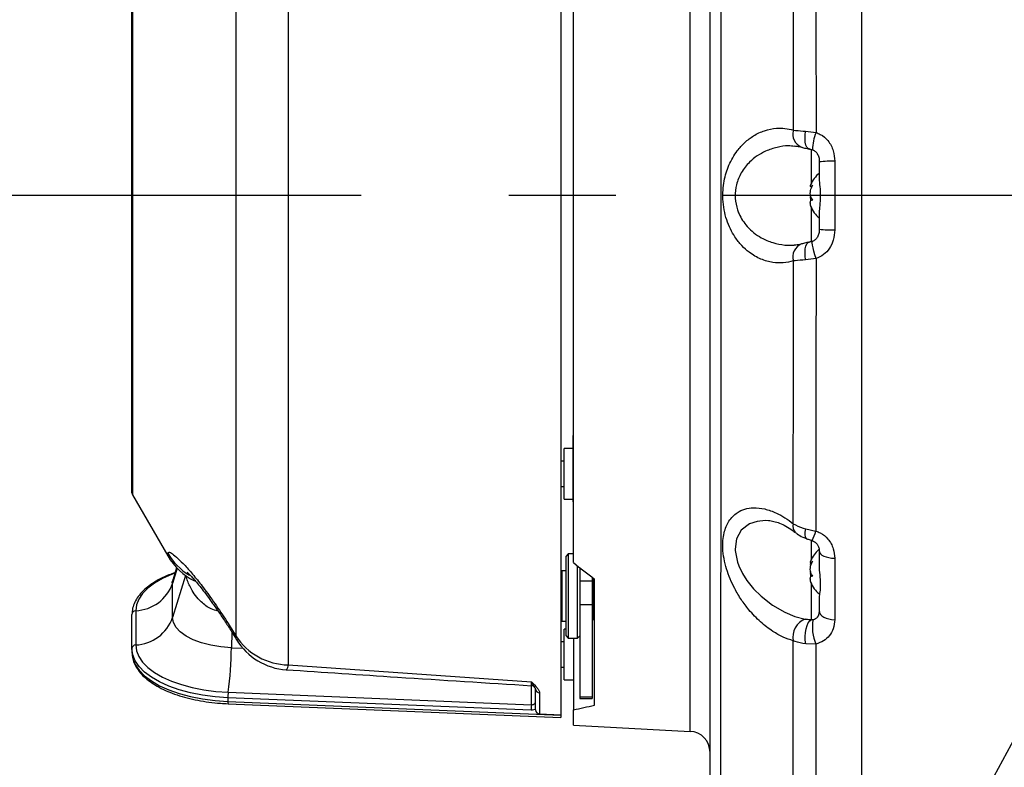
# Model space of a CAD drawing. Extents: x 0 to 8410, y 0 to 5940.
# Tile 117 of 158: x 4179 to 4414, y 4287 to 4465. Entities that reach past the tile are written whole.
import ezdxf

# ---------------------------------------------------------------- set-up
doc = ezdxf.new("R2010")
doc.units = 0
doc.header["$LTSCALE"] = 10
doc.linetypes.add('CENTERX2', pattern=[20.32, 12.7, -2.54, 2.54, -2.54])
doc.layers.get('0').update_dxf_attribs({"linetype": 'CONTINUOUS'})
doc.styles.add('SLDTEXTSTYLE0', font='TXT', dxfattribs={"width": 0.605})
doc.dimstyles.new('SLDDIMSTYLE1', dxfattribs={"dimtxt": 50, "dimasz": 50, "dimexe": 0, "dimexo": 0.0625, "dimgap": 12.5, "dimtad": 1, "dimdec": 1, "dimrnd": 1e-09, "dimzin": 12, "dimtxsty": 'SLDTEXTSTYLE0', "dimsah": 1, "dimcen": 0.09, "dimazin": 3, "dimtfac": 1, "dimtofl": 0, "dimtmove": 0, "dimatfit": 3, "dimtolj": 1, "dimtzin": 12})
doc.dimstyles.new('SLDDIMSTYLE10', dxfattribs={"dimtxt": 50, "dimasz": 50, "dimexe": 0, "dimexo": 0.0625, "dimgap": -12.5, "dimtad": 0, "dimtih": 1, "dimtoh": 1, "dimdec": 1, "dimlfac": 0.5, "dimrnd": 1e-09, "dimzin": 12, "dimtxsty": 'SLDTEXTSTYLE0', "dimblk1": 'NONE', "dimsah": 1, "dimcen": 0, "dimazin": 3, "dimtfac": 1, "dimtmove": 0, "dimatfit": 3, "dimtolj": 1})
doc.dimstyles.new('SLDDIMSTYLE2', dxfattribs={"dimtxt": 50, "dimasz": 50, "dimexe": 0, "dimexo": 0.0625, "dimgap": 12.5, "dimtad": 1, "dimdec": 0, "dimrnd": 1e-09, "dimzin": 12, "dimtxsty": 'SLDTEXTSTYLE0', "dimsah": 1, "dimcen": 0.09, "dimazin": 3, "dimtfac": 1, "dimtofl": 0, "dimtmove": 0, "dimatfit": 3, "dimtolj": 1, "dimtzin": 12})

# ---------------------------------------------------------------- blocks, each defined once
blk = doc.blocks.new('_D_8')
at = {"color": 7, "linetype": 'CONTINUOUS'}
for p, q in [((4260.63, 4423.02), (3022.36, 4423.02)), ((3037.36, 4113.02), (3037.36, 4423.02)), ((4661.63, 4113.02), (3022.36, 4113.02))]:
    blk.add_line(p, q, dxfattribs=at)
for points in [[(3037.36, 4423.02), (3029.86, 4373.02), (3044.86, 4373.02)], [(3037.36, 4113.02), (3044.86, 4163.02), (3029.86, 4163.02)]]:
    blk.add_solid(points, dxfattribs=at)
at = {"color": 7, "linetype": 'CONTINUOUS', "insert": (2972.9, 4210.73), "char_height": 50, "attachment_point": 1, "rotation": 90, "style": 'SLDTEXTSTYLE0'}
blk.add_mtext('310', dxfattribs=at)
blk = doc.blocks.new('_D_9')
at = {"color": 7, "linetype": 'CONTINUOUS'}
for p, q in [((6136.63, 4639.08), (2746.63, 4639.08)), ((2761.63, 4639.08), (2761.63, 1533.02)), ((3861.91, 1533.02), (2746.63, 1533.02))]:
    blk.add_line(p, q, dxfattribs=at)
for points in [[(2761.63, 4639.08), (2754.13, 4589.08), (2769.13, 4589.08)], [(2761.63, 1533.02), (2769.13, 1583.02), (2754.13, 1583.02)]]:
    blk.add_solid(points, dxfattribs=at)
at = {"color": 7, "linetype": 'CONTINUOUS', "insert": (2697.18, 3009.66), "char_height": 50, "attachment_point": 1, "rotation": 90, "style": 'SLDTEXTSTYLE0'}
blk.add_mtext('3106', dxfattribs=at)
blk = doc.blocks.new('_D_12')
at = {"color": 7, "linetype": 'CONTINUOUS'}
for p, q in [((4081.63, 4133.02), (4081.63, 5288.89)), ((4681.63, 4133.02), (4681.63, 5288.89)), ((4681.63, 5273.89), (4081.63, 5273.89))]:
    blk.add_line(p, q, dxfattribs=at)
for points in [[(4081.63, 5273.89), (4131.63, 5266.39), (4131.63, 5281.39)], [(4681.63, 5273.89), (4631.63, 5281.39), (4631.63, 5266.39)]]:
    blk.add_solid(points, dxfattribs=at)
at = {"color": 7, "linetype": 'CONTINUOUS', "insert": (4324.34, 5338.34), "char_height": 50, "attachment_point": 1, "style": 'SLDTEXTSTYLE0'}
blk.add_mtext('600', dxfattribs=at)
blk = doc.blocks.new('_D_18')
at = {"color": 7, "linetype": 'CONTINUOUS'}
for p, q in [((4741.63, 4572.02), (3022.82, 4572.02)), ((3037.82, 4423.02), (3037.82, 4572.02)), ((4260.63, 4423.02), (3022.82, 4423.02))]:
    blk.add_line(p, q, dxfattribs=at)
for points in [[(3037.82, 4572.02), (3030.32, 4522.02), (3045.32, 4522.02)], [(3037.82, 4423.02), (3045.32, 4473.02), (3030.32, 4473.02)]]:
    blk.add_solid(points, dxfattribs=at)
at = {"color": 7, "linetype": 'CONTINUOUS', "insert": (2973.36, 4440.23), "char_height": 50, "attachment_point": 1, "rotation": 90, "style": 'SLDTEXTSTYLE0'}
blk.add_mtext('149', dxfattribs=at)
blk = doc.blocks.new('_D_25')
at = {"color": 7, "linetype": 'CONTINUOUS'}
for p, q in [((2062.62, 5429.6), (2293.31, 4952.44)), ((2293.31, 4952.44), (2402.63, 4726.35)), ((2433.35, 4741.69), (2433.35, 4820.85)), ((2433.35, 4820.85), (2655.21, 4820.85)), ((2655.21, 4820.85), (2655.21, 4741.69)), ((2655.21, 4741.69), (2433.35, 4741.69)), ((2402.63, 4726.35), (2660.94, 4726.35))]:
    blk.add_line(p, q, dxfattribs=at)
blk.add_arc((2177.97, 5191.02), 4417.95, 270.87652, 299.0424, dxfattribs=at)
blk.add_solid([(2293.31, 4952.44), (2308.32, 4904.16), (2321.83, 4910.69)], dxfattribs=at)
at = {"color": 7, "linetype": 'CONTINUOUS', "char_height": 50, "attachment_point": 1, "style": 'SLDTEXTSTYLE0'}
for s, insert in [('%%c', (2450.54, 4806.14)), ('265', (2523.44, 4806.28))]:
    blk.add_mtext(s, dxfattribs=dict(at, insert=insert))
blk = doc.blocks.new('_NONE')

msp = doc.modelspace()

# ---------------------------------------------------------------- linework, layer by layer
at = {"color": 7, "linetype": 'CONTINUOUS'}
for p, q in [((4379.634055, 4636.021664), (4379.634055, 4215.355923)), ((4311.134054, 4335.699846), (4311.134054, 4549.018432)), ((4308.134055, 4546.521713), (4308.134055, 4299.521734)), ((4206.134053, 4431.635191), (4206.134053, 4493.699838)), ((4206.134053, 4352.343609), (4206.134053, 4431.635191)), ((4369.634057, 4427.461197), (4369.634057, 4431.025554)), ((4367.569985, 4425.135662), (4367.870996, 4425.135662)), ((4369.634057, 4415.017893), (4369.634057, 4418.58225)), ((4311.134054, 4365.969946), (4311.084053, 4365.969946)), ((4311.084053, 4353.626539), (4311.084053, 4365.969946)), ((4311.084053, 4362.822105), (4308.934054, 4362.822105)), ((4308.934054, 4357.669641), (4308.934054, 4362.822105)), ((4308.934054, 4359.822084), (4308.134055, 4359.822084)), ((4308.934054, 4350.822021), (4308.934054, 4357.669641)), ((4308.134055, 4353.822042), (4308.934054, 4353.822042)), ((4311.084053, 4350.169947), (4311.084053, 4353.626539)), ((4206.268029, 4351.843645), (4214.667721, 4337.294866)), ((4308.934054, 4350.822021), (4311.084053, 4350.822021)), ((4311.084053, 4350.169947), (4311.134054, 4350.169947)), ((4309.884055, 4337.758829), (4309.384054, 4337.258865)), ((4309.384054, 4322.41564), (4309.384054, 4337.258865)), ((4311.134054, 4337.758829), (4309.884055, 4337.758829)), ((4309.884055, 4337.758829), (4309.884055, 4322.134544)), ((4369.634057, 4335.140755), (4369.634057, 4338.380386)), ((4312.134056, 4317.758848), (4312.134056, 4334.906151)), ((4367.569985, 4335.68721), (4367.870996, 4335.68721)), ((4216.77099, 4334.476282), (4215.949802, 4331.797888)), ((4308.384055, 4333.75888), (4308.134055, 4333.613207)), ((4309.384054, 4333.75888), (4308.384055, 4333.75888)), ((4308.384055, 4333.75888), (4308.384055, 4321.759035)), ((4312.634053, 4334.512283), (4312.634053, 4331.332495)), ((4315.634055, 4331.332495), (4312.634053, 4331.332495)), ((4312.634053, 4331.332495), (4312.634053, 4325.734426)), ((4315.634055, 4332.190086), (4315.634055, 4331.332495)), ((4315.634055, 4331.332495), (4315.634055, 4325.734426)), ((4315.884052, 4331.999828), (4315.884052, 4322.258999)), ((4316.134052, 4330.758859), (4315.884052, 4330.758859)), ((4316.134052, 4301.809837), (4316.134052, 4331.809809)), ((4312.634053, 4325.734426), (4312.634053, 4303.802778)), ((4315.634055, 4325.734426), (4315.634055, 4303.802778)), ((4369.634057, 4324.045231), (4369.634057, 4327.189257)), ((4206.134053, 4315.246393), (4206.134053, 4323.38505)), ((4315.884052, 4324.759056), (4316.134052, 4324.759056)), ((4369.517053, 4323.301603), (4369.634057, 4324.045231)), ((4308.134055, 4321.904709), (4308.384055, 4321.759035)), ((4308.384055, 4321.759035), (4309.384054, 4321.759035)), ((4309.384054, 4318.25905), (4309.384054, 4322.41564)), ((4309.884055, 4322.134544), (4309.884055, 4317.758848)), ((4315.634055, 4322.008898), (4315.884052, 4322.258999)), ((4309.384054, 4319.841673), (4308.934054, 4319.841673)), ((4308.934054, 4314.689209), (4308.934054, 4319.841673)), ((4308.934054, 4316.841652), (4308.134055, 4316.841652)), ((4309.384054, 4318.25905), (4309.884055, 4317.758848)), ((4309.884055, 4317.758848), (4312.134056, 4317.758848)), ((4311.134054, 4317.758848), (4311.134054, 4300.69976)), ((4312.134056, 4317.758848), (4312.634053, 4318.25905)), ((4206.134053, 4315.246393), (4206.134053, 4314.359953)), ((4308.934054, 4307.841589), (4308.934054, 4314.689209)), ((4308.134055, 4310.84161), (4308.934054, 4310.84161)), ((4308.934054, 4307.841589), (4311.134054, 4307.841589)), ((4302.134054, 4300.696899), (4302.134054, 4305.665066)), ((4229.001278, 4302.136471), (4308.134055, 4298.88611)), ((4312.634053, 4303.802778), (4312.634053, 4303.400804)), ((4312.634053, 4303.400804), (4315.634055, 4303.400804)), ((4315.634055, 4303.802778), (4315.634055, 4303.400804)), ((4303.099154, 4299.697449), (4308.134055, 4299.521734)), ((4311.134054, 4297.025015), (4311.134054, 4300.69976)), ((4308.134055, 4299.521734), (4308.134055, 4299.415638)), ((4308.134055, 4299.415638), (4308.134055, 4298.88611)), ((4311.134054, 4297.025015), (4338.895733, 4295.569946))]:
    msp.add_line(p, q, dxfattribs=at)
at = {"color": 8, "linetype": 'CONTINUOUS'}
for p, q in [((4338.895733, 4295.569946), (4338.895733, 4550.473501)), ((4206.268029, 4494.200041), (4206.268029, 4431.696226)), ((4243.311137, 4479.54159), (4243.311137, 4311.371853)), ((4230.84425, 4476.049234), (4230.84425, 4318.270256)), ((4366.364429, 4438.304474), (4368.834475, 4438.019087)), ((4367.738726, 4425.965359), (4367.738726, 4434.03845)), ((4206.268029, 4431.696226), (4206.268029, 4351.843645)), ((4373.28543, 4431.18005), (4373.28543, 4414.863397)), ((4367.738726, 4412.062456), (4367.738726, 4420.219948)), ((4368.834475, 4408.02436), (4366.364429, 4407.738973)), ((4366.381036, 4343.749334), (4368.817704, 4343.218376)), ((4367.738726, 4336.516907), (4367.738726, 4341.001083)), ((4214.667721, 4337.294866), (4214.667721, 4337.933828)), ((4373.28543, 4336.746742), (4373.28543, 4322.135021)), ((4216.882261, 4334.360172), (4215.793314, 4330.771972)), ((4218.836973, 4332.662632), (4215.793314, 4322.633316)), ((4215.793314, 4330.771972), (4215.949802, 4331.797888)), ((4215.793314, 4322.633316), (4215.793314, 4330.771972)), ((4367.738726, 4322.176506), (4367.738726, 4330.629875)), ((4312.634053, 4325.734426), (4315.634055, 4325.734426)), ((4207.043143, 4324.264337), (4207.043143, 4316.125681)), ((4229.883636, 4319.198181), (4229.797019, 4315.458586)), ((4368.804129, 4316.344787), (4366.394954, 4316.375543)), ((4229.797019, 4315.458586), (4232.504422, 4315.347483)), ((4243.311137, 4311.371853), (4301.168954, 4307.340433)), ((4229.034392, 4304.858734), (4301.141976, 4301.89686)), ((4303.099154, 4304.706146), (4303.099154, 4299.697449)), ((4301.062746, 4300.592472), (4228.955159, 4303.554108)), ((4228.955159, 4303.554108), (4228.955159, 4302.667906)), ((4228.955159, 4302.667906), (4308.134055, 4299.415638)), ((4312.634053, 4303.802778), (4315.634055, 4303.802778))]:
    msp.add_line(p, q, dxfattribs=at)
at = {"color": 7, "linetype": 'CENTERX2'}
msp.add_line((5489.592655, 4423.021738), (4280.634054, 4423.021738), dxfattribs=at)
at = {"color": 8, "linetype": 'CONTINUOUS', "flags": 128}
for points in [[(4367.254498, 4434.097101), (4366.988214, 4434.201767), (4366.68119, 4434.521963), (4366.442757, 4435.032417), (4366.285825, 4435.705473), (4366.218889, 4436.50489), (4366.24557, 4437.387039), (4366.364429, 4438.304474)], [(4368.834475, 4408.02436), (4368.558424, 4408.929874), (4368.317561, 4409.80034), (4368.12547, 4410.586883), (4367.992962, 4411.245157), (4367.927501, 4411.73773), (4367.932784, 4412.037422), (4367.985578, 4412.125398)], [(4366.364429, 4407.738973), (4366.24557, 4408.656408), (4366.218889, 4409.538557), (4366.285825, 4410.337974), (4366.442757, 4411.01103), (4366.68119, 4411.521484), (4366.988214, 4411.84168), (4367.247189, 4411.945154)], [(4357.546592, 4345.653583), (4356.83121, 4345.722248), (4354.86109, 4345.525076), (4353.000434, 4344.90638), (4351.039792, 4343.407919), (4349.915432, 4341.347744), (4349.600086, 4338.944961), (4349.616336, 4338.57732), (4350.161443, 4335.844089), (4350.493552, 4334.933807), (4351.344967, 4333.156158), (4352.419289, 4331.445982), (4353.992613, 4329.47426), (4355.763773, 4327.703287), (4358.493278, 4325.579931), (4361.41062, 4323.911001), (4363.82282, 4322.928717), (4366.25802, 4322.292616), (4366.25802, 4322.292616)], [(4366.616311, 4341.370155), (4366.455341, 4341.481497), (4366.300473, 4341.806938), (4366.234938, 4342.312862), (4366.262289, 4342.972328), (4366.381036, 4343.749334)], [(4369.634057, 4338.380386), (4369.702632, 4338.078071), (4369.906025, 4337.786009), (4370.237248, 4337.51445), (4370.684946, 4337.272455), (4371.233771, 4337.068607), (4371.864902, 4336.909582), (4372.556696, 4336.801102), (4373.28543, 4336.746742)], [(4216.381354, 4333.205511), (4215.514919, 4332.875063), (4213.372374, 4331.905176), (4211.500945, 4330.818464), (4209.929204, 4329.631855), (4208.681138, 4328.363468), (4207.7758, 4327.032377), (4207.227009, 4325.658848), (4207.043143, 4324.264337)], [(4369.634057, 4324.045231), (4369.702632, 4323.691656), (4369.906025, 4323.350241), (4370.237248, 4323.032667), (4370.684946, 4322.749664), (4371.233771, 4322.511246), (4371.864902, 4322.325279), (4372.556696, 4322.19844), (4373.28543, 4322.135021)], [(4229.797019, 4315.458586), (4227.307441, 4315.658857), (4224.921601, 4316.048195), (4222.704178, 4316.616108), (4220.715286, 4317.347099), (4219.008843, 4318.22138), (4217.631111, 4319.215109), (4216.619438, 4320.301821), (4216.001252, 4321.451475), (4215.793314, 4322.633316)], [(4366.394954, 4316.375543), (4366.276505, 4317.243149), (4366.248759, 4318.16559), (4366.313206, 4319.092562), (4366.46636, 4319.973995), (4366.699914, 4320.761968), (4367.001185, 4321.413805), (4367.353836, 4321.89398), (4367.738726, 4322.176506)], [(4207.043143, 4316.125681), (4207.227009, 4314.730932), (4207.7758, 4313.357641), (4208.681138, 4312.026312), (4209.929204, 4310.757925), (4211.500945, 4309.571316), (4213.372374, 4308.484604), (4215.514919, 4307.514717), (4217.895882, 4306.676199), (4220.478917, 4305.981924), (4223.224593, 4305.442621), (4226.091003, 4305.066158), (4229.034392, 4304.858734)], [(4231.019003, 4317.382385), (4230.947342, 4317.519953), (4230.84425, 4318.270256)], [(4228.955159, 4303.554108), (4225.9007, 4303.769638), (4222.926123, 4304.160168), (4220.076835, 4304.719974), (4217.396328, 4305.440237), (4214.925518, 4306.310465), (4212.70212, 4307.317068), (4210.760074, 4308.444549), (4209.129019, 4309.675981), (4207.833858, 4310.992529), (4206.894355, 4312.373688), (4206.324859, 4313.798954), (4206.134053, 4315.246393)], [(4206.134053, 4314.359953), (4206.324859, 4312.912752), (4206.894355, 4311.487486), (4207.833858, 4310.106088), (4209.129019, 4308.78978), (4210.760074, 4307.558348), (4212.70212, 4306.430628), (4214.925518, 4305.424263), (4217.396328, 4304.554035), (4220.076835, 4303.833534), (4222.926123, 4303.273727), (4225.9007, 4302.883198), (4228.955159, 4302.667906)]]:
    msp.add_lwpolyline(points, dxfattribs=at)
at = {"color": 7, "linetype": 'CONTINUOUS'}
for centre, radius, start, end in [((5804.021524, 3538.989613), 1580, 55, 155), ((4374.033036, 4422.902349), 7, 128.93408881, 157.57792745), ((4374.033036, 4423.141127), 7, 202.50265507, 231.06591119), ((4207.134054, 4352.34353), 1, 180, 210), ((4227.658101, 4344.794837), 15, 210, 243.81526502), ((4374.033036, 4333.45404), 7, 130.15554398, 157.57792745), ((4374.033036, 4333.692818), 7, 202.50265507, 231.06591119), ((4243.83463, 4325.177294), 15, 211.30922531, 266.19168365), ((4301.134187, 4305.413391), 0.999749, 37.0006202, 86.77179734), ((4303.134054, 4300.696951), 1, 180, 268), ((4338.634054, 4290.576915), 5, 0, 87)]:
    msp.add_arc(centre, radius, start, end, dxfattribs=at)
at = {"color": 8, "linetype": 'CONTINUOUS'}
for centre, radius, start, end in [((4366.61636, 4437.6119), 3.314844, 163.08665976, 247.78175589), ((4379.614774, 4433.647676), 11.632888, 157.92744945, 178.66703278), ((4372.42747, 4408.231344), 22.964738, 87.85893851, 96.98671719), ((4372.42747, 4437.812104), 22.964738, 263.01328281, 272.14106149), ((4366.610772, 4408.432467), 3.309766, 111.7790414, 196.95671321), ((4365.495617, 4344.345119), 2.148887, 163.19317403, 225.52099771), ((4354.852836, 4347.357102), 14.565253, 333.81672495, 343.49191383), ((4227.578246, 4345.451662), 14.939862, 210.21235694, 238.59754556), ((4206.599983, 4333.996771), 9.742518, 272.60712647, 340.67036108), ((4207.067196, 4323.329874), 0.934773, 91.47448181, 176.61609022), ((4206.599983, 4325.858114), 9.742518, 272.60712647, 340.67036108), ((4367.939804, 4318.014074), 4.597207, 111.45850967, 191.43107589), ((4377.653712, 4320.309334), 9.697049, 168.83228955, 204.13202175), ((4207.067196, 4315.191217), 0.934773, 91.47448181, 176.61609022), ((4243.5908, 4326.591627), 15.222344, 213.1378384, 268.94731107), ((4137.746206, 4316.753997), 92.059927, 352.57593116, 359.19374219), ((4241.86334, 4311.286106), 1.450334, 312.13082469, 3.38943544), ((4238.907602, 4303.60439), 9.95257, 172.75963527, 180.28947286), ((4303.112359, 4305.684556), 0.978499, 181.1413424, 269.22674269), ((4230.171193, 4302.505717), 1.226803, 172.40301204, 197.51664201), ((4311.004744, 4300.643188), 9.942127, 172.75589226, 180.29227456)]:
    msp.add_arc(centre, radius, start, end, dxfattribs=at)
at = {"color": 7, "linetype": 'CONTINUOUS'}
for centre, major_axis, start_param, end_param in [((4352.851845, 4419.662843), (111.085966, -110.857372), 4.9033056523, 4.94428081), ((4352.851845, 4426.380633), (111.085966, 110.857372), 3.8584871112, 3.8994622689)]:
    msp.add_ellipse(centre, major_axis=major_axis, ratio=0.5769526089, start_param=start_param, end_param=end_param, dxfattribs=at)
at = {"color": 8, "linetype": 'CONTINUOUS'}
msp.add_ellipse((4301.134054, 4310.261735), major_axis=(0.041017, 10.006746), ratio=0.0076848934, start_param=3.722617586, end_param=4.3118523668, dxfattribs=at)
for points, knots in [([(4345.960567, 4609.191467), (4345.961486, 4609.208684), (4345.966819, 4609.308547), (4345.982909, 4608.483513), (4346.001092, 4606.29135), (4346.020159, 4602.747537), (4346.038696, 4597.952271), (4346.056723, 4591.876959), (4346.073919, 4584.600813), (4346.090229, 4576.189549), (4346.105475, 4566.701643), (4346.119623, 4556.162401), (4346.132722, 4544.6644), (4346.144561, 4532.310502), (4346.155044, 4519.194063), (4346.163995, 4505.375031), (4346.171509, 4490.956596), (4346.177543, 4476.060664), (4346.181758, 4461.952401), (4346.184519, 4448.80859), (4346.186185, 4435.544129), (4346.18665, 4420.99697), (4346.185615, 4405.261453), (4346.183089, 4389.650767), (4346.179055, 4374.295095), (4346.173504, 4359.297113), (4346.166382, 4344.737004), (4346.157784, 4330.727429), (4346.147656, 4317.389874), (4346.136173, 4304.826237), (4346.123498, 4293.090168), (4346.109651, 4282.26712), (4346.094731, 4272.451894), (4346.078644, 4263.735062), (4346.061614, 4256.138326), (4346.043811, 4249.714915), (4346.025953, 4244.639369), (4346.008097, 4240.89906), (4345.990371, 4238.278228), (4345.97861, 4237.493768), (4345.972734, 4237.101843)], [0, 0, 0, 0, 0.0056874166, 0.0329885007, 0.0603872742, 0.0877858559, 0.1150868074, 0.142385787, 0.1697823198, 0.1971791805, 0.2244781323, 0.2518010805, 0.2792215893, 0.3066423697, 0.333965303, 0.3612920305, 0.388716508, 0.4161412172, 0.4434680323, 0.4646105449, 0.4857534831, 0.5130889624, 0.5405226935, 0.5679565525, 0.5952920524, 0.6226188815, 0.6500432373, 0.6774678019, 0.7047942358, 0.7321029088, 0.7595091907, 0.7869153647, 0.8142240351, 0.8415276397, 0.8689289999, 0.896330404, 0.923633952, 0.9490762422, 0.9745578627, 1, 1, 1, 1]), ([(4363.444897, 4438.576271), (4363.444823, 4442.256062), (4363.444676, 4449.615727), (4363.442909, 4460.609745), (4363.44217, 4471.541816), (4363.442057, 4481.953876), (4363.44073, 4491.81959), (4363.439257, 4497.988825), (4363.438519, 4501.076986)], [0, 0, 0, 0, 0.1719501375, 0.3439041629, 0.5178572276, 0.6918129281, 0.845729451, 1, 1, 1, 1]), ([(4368.817704, 4502.825071), (4368.819329, 4499.589379), (4368.822583, 4493.109967), (4368.826214, 4482.855423), (4368.828333, 4472.136584), (4368.830672, 4460.913148), (4368.833641, 4449.535135), (4368.834197, 4441.857762), (4368.834475, 4438.019087)], [0, 0, 0, 0, 0.1560623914, 0.3125119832, 0.4833545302, 0.6541932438, 0.8270971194, 1, 1, 1, 1]), ([(4363.444897, 4407.467176), (4362.650823, 4407.283514), (4361.046397, 4406.912425), (4358.446603, 4407.040565), (4355.694549, 4407.793998), (4353.195247, 4409.227136), (4351.127792, 4411.078394), (4349.627613, 4412.965261), (4348.433946, 4415.05148), (4347.557637, 4417.205244), (4346.94025, 4419.603048), (4346.661495, 4422.004543), (4346.688635, 4424.335009), (4347.04461, 4427.120423), (4347.858173, 4429.760379), (4349.016946, 4432.066496), (4350.261603, 4433.942824), (4351.904787, 4435.746708), (4354.093037, 4437.400778), (4356.627011, 4438.583464), (4359.154147, 4439.075925), (4361.451058, 4439.058577), (4362.777244, 4438.737775), (4363.444897, 4438.576271)], [0, 0, 0, 0, 0.0549329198, 0.110992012, 0.176596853, 0.2443219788, 0.2906216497, 0.3380708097, 0.3747669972, 0.4124163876, 0.4492346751, 0.4875169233, 0.5188579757, 0.5511963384, 0.6117534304, 0.6450813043, 0.6790779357, 0.7293153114, 0.7809985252, 0.8436359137, 0.9081064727, 0.9537373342, 1, 1, 1, 1]), ([(4363.444897, 4438.576271), (4364.173608, 4438.499726), (4365.058648, 4438.406759), (4366.168407, 4438.319829), (4366.364429, 4438.304474)], [0, 0, 0, 0, 0.823364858, 1, 1, 1, 1]), ([(4368.834475, 4438.019087), (4369.177746, 4437.886594), (4370.251882, 4437.472008), (4371.858685, 4436.07041), (4373.087503, 4433.767853), (4373.22218, 4432.007015), (4373.28543, 4431.18005)], [0, 0, 0, 0, 0.1268326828, 0.3968750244, 0.7167466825, 1, 1, 1, 1]), ([(4363.667229, 4434.711744), (4363.205975, 4434.771104), (4361.834735, 4434.947573), (4359.527642, 4434.533337), (4357.037795, 4433.7417), (4354.839382, 4432.523778), (4352.819666, 4430.897417), (4351.029353, 4428.639113), (4349.835772, 4425.770191), (4349.586528, 4423.599051), (4349.670531, 4421.554833), (4349.956112, 4420.140816), (4350.626662, 4418.41154), (4351.359534, 4417.056854), (4352.539177, 4415.514055), (4354.035393, 4414.113946), (4356.069438, 4412.767224), (4358.555776, 4411.73607), (4361.209661, 4411.183978), (4362.931447, 4411.211055), (4363.674844, 4411.222746)], [0, 0, 0, 0, 0.0378833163, 0.1126214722, 0.1889531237, 0.2472662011, 0.3068995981, 0.3816131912, 0.4464577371, 0.5045403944, 0.512806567, 0.5717886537, 0.5919043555, 0.6321335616, 0.6736232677, 0.7267518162, 0.7812226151, 0.8591399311, 0.9391823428, 1, 1, 1, 1]), ([(4373.28543, 4414.863397), (4373.223638, 4414.040515), (4373.107112, 4412.488725), (4372.129499, 4410.451359), (4370.71805, 4408.853706), (4369.4615, 4408.300442), (4368.834475, 4408.02436)], [0, 0, 0, 0, 0.2813594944, 0.5305866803, 0.7657603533, 1, 1, 1, 1]), ([(4363.438519, 4344.966461), (4363.438544, 4345.072783), (4363.439707, 4350.055262), (4363.442141, 4360.103587), (4363.441785, 4375.486068), (4363.444186, 4391.303274), (4363.444659, 4402.068243), (4363.444897, 4407.467176)], [0, 0, 0, 0, 0.0053412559, 0.2503019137, 0.496698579, 0.7475802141, 1, 1, 1, 1]), ([(4366.364429, 4407.738973), (4365.472955, 4407.661797), (4364.393043, 4407.568307), (4363.585762, 4407.482201), (4363.444897, 4407.467176)], [0, 0, 0, 0, 0.8255065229, 1, 1, 1, 1]), ([(4368.834475, 4408.02436), (4368.833972, 4402.65205), (4368.832962, 4391.875158), (4368.828297, 4375.803437), (4368.825796, 4359.851199), (4368.820627, 4349.051), (4368.817875, 4343.560536), (4368.817704, 4343.218376)], [0, 0, 0, 0, 0.2420962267, 0.4856467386, 0.7337431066, 0.9834071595, 1, 1, 1, 1]), ([(4363.433788, 4317.102959), (4362.627308, 4317.363453), (4361.014242, 4317.884477), (4358.384466, 4319.379805), (4355.625041, 4321.505689), (4353.111105, 4324.115483), (4351.06307, 4326.841483), (4349.565996, 4329.319247), (4348.388044, 4331.799244), (4347.509968, 4334.202308), (4346.907769, 4336.662224), (4346.628627, 4338.9698), (4346.663089, 4341.027064), (4347.019531, 4343.340655), (4347.835114, 4345.28036), (4348.998592, 4346.73856), (4350.251894, 4347.774413), (4351.895332, 4348.521587), (4354.097476, 4348.856624), (4356.627259, 4348.57782), (4359.162257, 4347.680684), (4361.448248, 4346.454098), (4362.775112, 4345.462327), (4363.438519, 4344.966461)], [0, 0, 0, 0, 0.0554879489, 0.1109832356, 0.1780036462, 0.2449561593, 0.2916593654, 0.3383104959, 0.3754743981, 0.4125995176, 0.4501166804, 0.4876036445, 0.519473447, 0.5513493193, 0.612026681, 0.6456981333, 0.6793939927, 0.7302813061, 0.7812281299, 0.844759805, 0.9083304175, 0.9541669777, 1, 1, 1, 1]), ([(4363.438519, 4344.966461), (4364.166707, 4344.582173), (4365.058181, 4344.111714), (4366.176246, 4343.805434), (4366.381036, 4343.749334)], [0, 0, 0, 0, 0.8168353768, 1, 1, 1, 1]), ([(4368.817704, 4343.218376), (4369.16677, 4343.080621), (4370.247383, 4342.654171), (4371.858659, 4341.290233), (4373.087529, 4339.120728), (4373.222187, 4337.505393), (4373.28543, 4336.746742)], [0, 0, 0, 0, 0.1285928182, 0.3980884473, 0.7173087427, 1, 1, 1, 1]), ([(4214.667721, 4337.933828), (4214.724175, 4338.070187), (4214.837095, 4338.342934), (4215.693229, 4337.889967), (4217.003419, 4336.802276), (4218.733189, 4335.065396), (4220.805395, 4332.700045), (4223.214242, 4329.670466), (4225.875333, 4325.993205), (4228.477303, 4322.109567), (4230.1361, 4319.418913), (4230.84425, 4318.270256)], [0, 0, 0, 0, 0.1088576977, 0.2177383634, 0.3263202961, 0.4349463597, 0.5472795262, 0.6596528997, 0.7836276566, 0.9076293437, 1, 1, 1, 1]), ([(4226.620542, 4324.165871), (4226.05897, 4324.315263), (4224.5131, 4324.726502), (4222.743175, 4326.161922), (4221.20691, 4327.861567), (4220.2293, 4329.405185), (4219.565458, 4330.784461), (4219.144692, 4331.908082), (4219.055385, 4332.401332), (4219.014982, 4332.624485)], [0, 0, 0, 0, 0.1192720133, 0.3283262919, 0.4841188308, 0.6443627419, 0.7682689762, 0.8951617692, 1, 1, 1, 1]), ([(4368.140282, 4322.187473), (4368.353573, 4322.248921), (4368.805475, 4322.379112), (4369.256239, 4322.792709), (4369.488304, 4323.111064), (4369.516669, 4323.299059), (4369.517053, 4323.301603)], [0, 0, 0, 0, 0.2860284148, 0.6060113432, 0.9946686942, 1, 1, 1, 1]), ([(4366.25802, 4322.292616), (4366.335018, 4322.279622), (4366.768099, 4322.206535), (4367.300764, 4322.190055), (4367.738726, 4322.176506)], [0, 0, 0, 0, 0.1777911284, 1, 1, 1, 1]), ([(4367.738726, 4322.176506), (4367.833275, 4322.168298), (4367.957249, 4322.157535), (4368.105172, 4322.18173), (4368.140282, 4322.187473)], [0, 0, 0, 0, 0.762648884, 1, 1, 1, 1]), ([(4373.28543, 4322.135021), (4373.221676, 4321.404345), (4373.102425, 4320.037638), (4372.108729, 4318.298635), (4370.690394, 4316.977575), (4369.43204, 4316.555433), (4368.804129, 4316.344787)], [0, 0, 0, 0, 0.2848430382, 0.5327905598, 0.7668654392, 1, 1, 1, 1]), ([(4363.419438, 4274.463941), (4363.421379, 4278.265615), (4363.42448, 4284.340674), (4363.426902, 4293.336835), (4363.428322, 4300.961853), (4363.431192, 4308.867519), (4363.432922, 4314.355817), (4363.433788, 4317.102959)], [0, 0, 0, 0, 0.29369309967, 0.46932032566, 0.64532581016, 0.8224695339, 1, 1, 1, 1]), ([(4366.394954, 4316.375543), (4365.50316, 4316.52465), (4364.407124, 4316.707905), (4363.586675, 4317.040905), (4363.433788, 4317.102959)], [0, 0, 0, 0, 0.8136541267, 1, 1, 1, 1]), ([(4368.804129, 4316.344787), (4368.8021, 4313.53276), (4368.798038, 4307.902492), (4368.791162, 4299.751929), (4368.785447, 4291.837602), (4368.77738, 4282.388767), (4368.769652, 4276.006281), (4368.76479, 4271.990825)], [0, 0, 0, 0, 0.17427972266, 0.34894457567, 0.52478642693, 0.70102580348, 1, 1, 1, 1]), ([(4301.168954, 4307.340433), (4301.171767, 4307.337572), (4301.655656, 4306.845331), (4302.345978, 4306.157557), (4302.983143, 4305.294571), (4303.060305, 4304.903192), (4303.099154, 4304.706146)], [0, 0, 0, 0, 0.0030165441, 0.5189547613, 0.7578107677, 1, 1, 1, 1]), ([(4301.197538, 4306.450893), (4301.196631, 4306.439183), (4301.191939, 4306.378616), (4301.182335, 4306.649074), (4301.173213, 4307.120403), (4301.168954, 4307.340433)], [0, 0, 0, 0, 0.1133123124, 0.586067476, 1, 1, 1, 1]), ([(4301.935317, 4306.016495), (4301.852213, 4306.135218), (4301.651871, 4306.421429), (4301.343732, 4306.977888), (4301.170372, 4307.337492), (4301.168954, 4307.340433)], [0, 0, 0, 0, 0.41281932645, 0.99519740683, 1, 1, 1, 1]), ([(4301.141976, 4301.89686), (4301.252571, 4301.897953), (4301.473816, 4301.900138), (4301.770131, 4302.03207), (4301.993436, 4302.242912), (4302.115672, 4302.491883), (4302.128607, 4302.664907), (4302.134054, 4302.737762)], [0, 0, 0, 0, 0.2135014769, 0.4271097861, 0.6381611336, 0.8476406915, 1, 1, 1, 1]), ([(4302.179711, 4300.875475), (4302.13098, 4300.840432), (4301.913561, 4300.684083), (4301.509598, 4300.59777), (4301.175977, 4300.593814), (4301.062746, 4300.592472)], [0, 0, 0, 0, 0.160251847, 0.7149895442, 1, 1, 1, 1])]:
    msp.add_open_spline(points, degree=3, knots=knots, dxfattribs=at)
at = {"color": 7, "linetype": 'CONTINUOUS'}
for points, knots in [([(4343.634056, 4245.039512), (4343.634056, 4245.380388), (4343.634056, 4246.234149), (4343.634056, 4248.343747), (4343.634056, 4251.706198), (4343.634056, 4256.334777), (4343.634056, 4262.454399), (4343.634056, 4269.794291), (4343.634056, 4278.23897), (4343.634056, 4287.659376), (4343.634056, 4297.979734), (4343.634056, 4309.303329), (4343.634056, 4321.405698), (4343.634056, 4334.172284), (4343.634056, 4347.526478), (4343.634056, 4361.582701), (4343.634056, 4376.052716), (4343.634056, 4390.751135), (4343.634056, 4405.639652), (4343.634056, 4420.831759), (4343.634056, 4434.939077), (4343.634056, 4447.777934), (4343.634056, 4460.322491), (4343.634056, 4473.746288), (4343.634056, 4487.974676), (4343.634056, 4501.909928), (4343.634056, 4515.243267), (4343.634056, 4527.827905), (4343.634056, 4539.649728), (4343.634056, 4550.782498), (4343.634056, 4560.961911), (4343.634056, 4570.089944), (4343.634056, 4578.171025), (4343.634056, 4585.23777), (4343.634056, 4591.121679), (4343.634056, 4595.762648), (4343.634056, 4599.219251), (4343.634056, 4601.348439), (4343.634056, 4602.265629), (4343.634056, 4602.079526), (4343.634056, 4602.04797)], [0, 0, 0, 0, 0.0149266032, 0.0373853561, 0.0599485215, 0.0873038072, 0.1148492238, 0.142993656, 0.1713454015, 0.1987939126, 0.2264340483, 0.2543717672, 0.2827157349, 0.3100751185, 0.3376243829, 0.3657725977, 0.3941283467, 0.4214915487, 0.4490455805, 0.4771990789, 0.5055600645, 0.5270221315, 0.5485754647, 0.5759337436, 0.60348171, 0.6316288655, 0.6599834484, 0.687344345, 0.7148954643, 0.7430459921, 0.7714035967, 0.7987533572, 0.8262926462, 0.8544303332, 0.8827744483, 0.9101387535, 0.9376929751, 0.9658471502, 0.9942089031, 1, 1, 1, 1]), ([(4363.674121, 4434.812118), (4364.087066, 4434.793229), (4364.649169, 4434.767516), (4365.20468, 4434.568936), (4365.352089, 4434.516241)], [0, 0, 0, 0, 0.7346424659, 1, 1, 1, 1]), ([(4365.363399, 4434.54509), (4365.440114, 4434.522203), (4365.832001, 4434.40529), (4366.464096, 4434.238053), (4367.072341, 4434.139179), (4367.259326, 4434.108784)], [0, 0, 0, 0, 0.1442613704, 0.7369311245, 1, 1, 1, 1]), ([(4367.25642, 4434.088518), (4367.331912, 4434.077238), (4367.560915, 4434.043021), (4367.885893, 4433.953356), (4368.102774, 4433.879632), (4368.127229, 4433.871319)], [0, 0, 0, 0, 0.3037770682, 0.9214944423, 1, 1, 1, 1]), ([(4367.979849, 4433.887054), (4368.075733, 4433.863964), (4368.424172, 4433.780055), (4368.915699, 4433.337399), (4369.382613, 4432.592909), (4369.624256, 4431.77921), (4369.604025, 4431.229156), (4369.596528, 4431.025316)], [0, 0, 0, 0, 0.08558906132, 0.31102810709, 0.54586889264, 0.83170758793, 1, 1, 1, 1]), ([(4369.634057, 4418.58225), (4369.665897, 4419.093342), (4369.735058, 4420.203499), (4369.983278, 4422.299031), (4369.916817, 4424.572076), (4369.676201, 4426.324035), (4369.644194, 4427.187654), (4369.634057, 4427.461197)], [0, 0, 0, 0, 0.1937833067, 0.4209217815, 0.6634584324, 0.8934039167, 1, 1, 1, 1]), ([(4368.041376, 4425.423195), (4367.89303, 4425.312582), (4367.636005, 4425.120933), (4367.471178, 4425.132203), (4367.451729, 4425.288833), (4367.538293, 4425.495239), (4367.570372, 4425.57173)], [0, 0, 0, 0, 0.3449103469, 0.5975944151, 0.8508761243, 1, 1, 1, 1]), ([(4368.041376, 4422.017385), (4367.893484, 4422.193088), (4367.637193, 4422.497574), (4367.467781, 4423.187095), (4367.461789, 4423.871225), (4367.604715, 4424.5585), (4367.818418, 4425.072795), (4367.986687, 4425.337246), (4368.041376, 4425.423195)], [0, 0, 0, 0, 0.2355203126, 0.4081469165, 0.581089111, 0.7450449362, 0.9171374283, 1, 1, 1, 1]), ([(4367.537337, 4423.021843), (4367.520894, 4422.963506), (4367.449405, 4422.709872), (4367.455205, 4422.246707), (4367.540232, 4421.881571), (4367.572175, 4421.744396)], [0, 0, 0, 0, 0.1571775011, 0.6833662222, 1, 1, 1, 1]), ([(4368.041376, 4419.616033), (4367.893477, 4419.901882), (4367.637212, 4420.397174), (4367.467744, 4421.080211), (4367.461776, 4421.569033), (4367.604775, 4421.889404), (4367.818351, 4422.01113), (4367.98669, 4422.015852), (4368.041376, 4422.017385)], [0, 0, 0, 0, 0.2355355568, 0.40811529, 0.5811254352, 0.745065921, 0.9171840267, 1, 1, 1, 1]), ([(4367.569985, 4420.884182), (4367.540317, 4420.888663), (4367.452922, 4420.901864), (4367.466184, 4420.713461), (4367.603517, 4420.354164), (4367.818498, 4419.959777), (4367.986724, 4419.700323), (4368.041376, 4419.616033)], [0, 0, 0, 0, 0.1306034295, 0.3847291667, 0.6255511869, 0.8783526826, 1, 1, 1, 1]), ([(4369.616458, 4415.010263), (4369.60459, 4414.680197), (4369.580992, 4414.023965), (4369.235277, 4413.137984), (4368.697426, 4412.490999), (4368.244634, 4412.180584), (4367.995453, 4412.130911), (4367.985742, 4412.128975)], [0, 0, 0, 0, 0.272765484, 0.5423089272, 0.77820610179, 0.99135653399, 1, 1, 1, 1]), ([(4367.985444, 4412.125398), (4367.98499, 4412.125239), (4367.797172, 4412.059536), (4367.475156, 4411.986162), (4367.205517, 4411.939066), (4367.091583, 4411.919166)], [0, 0, 0, 0, 0.0013987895, 0.5780509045, 1, 1, 1, 1]), ([(4365.355911, 4411.501457), (4364.91232, 4411.377294), (4364.355211, 4411.221358), (4363.790351, 4411.234394), (4363.675254, 4411.237051)], [0, 0, 0, 0, 0.7962379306, 1, 1, 1, 1]), ([(4367.247166, 4411.941578), (4367.154118, 4411.925673), (4366.65676, 4411.84066), (4365.99245, 4411.68352), (4365.537298, 4411.545778), (4365.384543, 4411.49955)], [0, 0, 0, 0, 0.1326242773, 0.7088989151, 1, 1, 1, 1]), ([(4357.555131, 4345.701506), (4357.573596, 4345.702233), (4357.927395, 4345.716174), (4358.809518, 4345.547285), (4360.165652, 4345.133714), (4361.64765, 4344.418482), (4362.937334, 4343.640353), (4363.722616, 4342.997854), (4363.986062, 4342.782308)], [0, 0, 0, 0, 0.01209024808, 0.23165748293, 0.4489675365, 0.6683111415, 0.88872500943, 1, 1, 1, 1]), ([(4363.997633, 4342.823078), (4364.110416, 4342.730473), (4364.6092, 4342.320923), (4365.476904, 4341.804538), (4366.301012, 4341.515515), (4366.626429, 4341.401388)], [0, 0, 0, 0, 0.15024359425, 0.66445584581, 1, 1, 1, 1]), ([(4366.618397, 4341.376354), (4366.7322, 4341.333762), (4367.148574, 4341.177932), (4367.597525, 4341.034639), (4367.923768, 4340.930511)], [0, 0, 0, 0, 0.2733208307, 1, 1, 1, 1]), ([(4367.926838, 4340.925266), (4367.938765, 4340.922552), (4368.139091, 4340.876973), (4368.521026, 4340.65366), (4369.029138, 4340.229686), (4369.4192, 4339.598602), (4369.62553, 4338.97486), (4369.60845, 4338.534013), (4369.602258, 4338.374187)], [0, 0, 0, 0, 0.0089943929, 0.1510667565, 0.3276688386, 0.5542835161, 0.8384087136, 1, 1, 1, 1]), ([(4367.537337, 4335.711529), (4367.520891, 4335.651582), (4367.44943, 4335.391105), (4367.455204, 4335.071234), (4367.540234, 4334.911021), (4367.572175, 4334.850838)], [0, 0, 0, 0, 0.1572867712, 0.6834382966, 1, 1, 1, 1]), ([(4368.041376, 4335.974743), (4367.893029, 4335.864287), (4367.635994, 4335.672905), (4367.471176, 4335.683577), (4367.451725, 4335.840661), (4367.538294, 4336.04704), (4367.570372, 4336.123516)], [0, 0, 0, 0, 0.3448866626, 0.5975704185, 0.8508761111, 1, 1, 1, 1]), ([(4368.041376, 4332.568933), (4367.893491, 4332.744737), (4367.637262, 4333.04934), (4367.467747, 4333.738739), (4367.461779, 4334.422954), (4367.60473, 4335.110263), (4367.818339, 4335.624585), (4367.986683, 4335.888877), (4368.041376, 4335.974743)], [0, 0, 0, 0, 0.2355567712, 0.4081341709, 0.581133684, 0.7450899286, 0.9171828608, 1, 1, 1, 1]), ([(4369.634057, 4327.189257), (4369.675158, 4327.538029), (4369.759249, 4328.25159), (4369.996772, 4330.027414), (4369.883613, 4332.163125), (4369.660463, 4333.938522), (4369.639271, 4334.903377), (4369.634057, 4335.140755)], [0, 0, 0, 0, 0.2214442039, 0.4530567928, 0.692936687, 0.9244548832, 1, 1, 1, 1]), ([(4216.418499, 4333.326628), (4215.91007, 4333.147559), (4214.641214, 4332.700669), (4212.837976, 4331.845326), (4211.010656, 4330.786952), (4209.439877, 4329.616831), (4208.141894, 4328.350596), (4207.142917, 4327.000568), (4206.470197, 4325.590936), (4206.169742, 4324.37161), (4206.143126, 4323.63585), (4206.134053, 4323.38505)], [0, 0, 0, 0, 0.0821815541, 0.2050958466, 0.3283897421, 0.4520410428, 0.5758130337, 0.6989462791, 0.8202638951, 0.938732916, 1, 1, 1, 1]), ([(4219.287561, 4333.449652), (4219.284534, 4333.452252), (4219.255683, 4333.477034), (4219.383506, 4333.362934), (4219.663165, 4333.084647), (4220.16103, 4332.563207), (4220.852833, 4331.79338), (4221.737186, 4330.75253), (4222.797495, 4329.431003), (4224.010666, 4327.84066), (4225.343329, 4326.011172), (4226.792204, 4323.935673), (4228.330447, 4321.632689), (4229.749807, 4319.433165), (4230.649957, 4317.960028), (4231.012829, 4317.366173)], [0, 0, 0, 0, 0.0058128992, 0.0553959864, 0.1132938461, 0.1802868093, 0.2561113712, 0.3394638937, 0.4304917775, 0.5223281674, 0.618848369, 0.7192068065, 0.8226949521, 0.9285241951, 1, 1, 1, 1]), ([(4367.537337, 4333.573391), (4367.520894, 4333.515054), (4367.449405, 4333.261411), (4367.455175, 4332.798333), (4367.540232, 4332.433279), (4367.572175, 4332.296182)], [0, 0, 0, 0, 0.1571999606, 0.6834845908, 1, 1, 1, 1]), ([(4368.041376, 4330.167581), (4367.893481, 4330.453516), (4367.637248, 4330.94891), (4367.467741, 4331.631984), (4367.461766, 4332.120864), (4367.604795, 4332.440891), (4367.818351, 4332.562686), (4367.98669, 4332.567401), (4368.041376, 4332.568933)], [0, 0, 0, 0, 0.2355815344, 0.4081550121, 0.5811633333, 0.7450725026, 0.9171861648, 1, 1, 1, 1]), ([(4215.943677, 4331.829359), (4215.930893, 4331.770789), (4215.863875, 4331.463752), (4215.674453, 4331.131874), (4215.516385, 4330.911435), (4215.548265, 4330.946138), (4215.554288, 4330.952694)], [0, 0, 0, 0, 0.0950346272, 0.4981902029, 0.9051992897, 1, 1, 1, 1]), ([(4367.569985, 4331.435968), (4367.540317, 4331.44045), (4367.452922, 4331.453652), (4367.466177, 4331.265234), (4367.603553, 4330.905969), (4367.818464, 4330.511346), (4367.986722, 4330.251866), (4368.041376, 4330.167581)], [0, 0, 0, 0, 0.1305958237, 0.3847067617, 0.6255147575, 0.8783597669, 1, 1, 1, 1]), ([(4206.134053, 4314.359953), (4206.144426, 4314.090868), (4206.172896, 4313.352338), (4206.474248, 4312.155675), (4207.112597, 4310.8036), (4208.052545, 4309.502519), (4209.286155, 4308.262184), (4210.805081, 4307.09722), (4212.588064, 4306.025872), (4214.60748, 4305.063907), (4216.833348, 4304.222871), (4219.235833, 4303.511366), (4221.784561, 4302.935739), (4224.448388, 4302.505067), (4226.870053, 4302.246073), (4228.400486, 4302.167367), (4229.001278, 4302.136471)], [0, 0, 0, 0, 0.0412588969, 0.1132392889, 0.1856831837, 0.2595857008, 0.335132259, 0.4118418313, 0.4890732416, 0.5663482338, 0.6434773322, 0.7204336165, 0.7972341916, 0.8739113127, 0.950502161, 1, 1, 1, 1]), ([(4242.837822, 4310.234358), (4251.658059, 4309.639309), (4271.112321, 4308.326846), (4290.563632, 4307.09957), (4301.196044, 4306.42872)], [0, 0, 0, 0, 0.4533832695, 1, 1, 1, 1]), ([(4302.134054, 4305.665066), (4302.119459, 4305.710754), (4302.098499, 4305.77637), (4301.973331, 4305.960556), (4301.935317, 4306.016495)], [0, 0, 0, 0, 0.6962921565, 1, 1, 1, 1])]:
    msp.add_open_spline(points, degree=3, knots=knots, dxfattribs=at)

# ---------------------------------------------------------------- dimensions: what is measured, and where the dimension line sits
dim = msp.add_diameter_dim_2p(p1=(2062.617807, 5429.602355), p2=(2293.312801, 4952.444289), dimstyle='SLDDIMSTYLE10', dxfattribs=at)
dim.commit()
dim.dimension.update_dxf_attribs({"geometry": '_D_25', "text_midpoint": (2544.283743, 4781.269917), "dimtype": 163})
for base, p1, p2, angle, dimstyle, picture, middle in [((4081.634054, 5273.887961), (4681.634054, 4113.021738), (4081.634054, 4113.021738), 0, 'SLDDIMSTYLE1', '_D_12', (4381.634054, 5273.887961)), ((2761.634054, 1533.021738), (6156.634054, 4639.083327), (3881.910645, 1533.021738), 90, 'SLDDIMSTYLE2', '_D_9', (2761.634054, 3086.052532)), ((3037.815198, 4572.021738), (4280.634054, 4423.021738), (4761.634054, 4572.021738), 90, 'SLDDIMSTYLE1', '_D_18', (3037.815198, 4497.521738)), ((3037.357622, 4423.021738), (4681.634054, 4113.021738), (4280.634054, 4423.021738), 90, 'SLDDIMSTYLE1', '_D_8', (3037.357622, 4268.021738))]:
    dim = msp.add_linear_dim(base=base, p1=p1, p2=p2, angle=angle, dimstyle=dimstyle, dxfattribs=at)
    dim.commit()
    dim.dimension.update_dxf_attribs({"geometry": picture, "text_midpoint": middle, "dimtype": 160})

doc.saveas('drawing.dxf')
